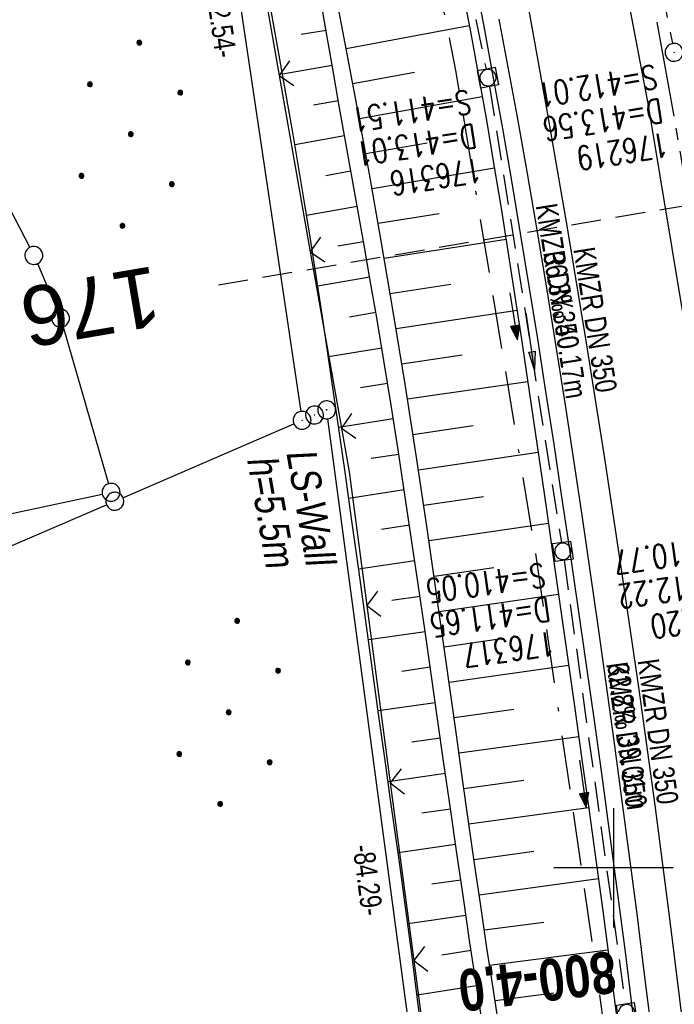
# Model space of a CAD drawing. Extents: x 508886 to 509272, y 449452 to 450225.
# Tile 17 of 46: x 509050 to 509105, y 449789 to 449871. Entities that reach past the tile are written whole.
import ezdxf
from ezdxf.enums import TextEntityAlignment as Align

# ---------------------------------------------------------------- set-up
doc = ezdxf.new("R2010")
doc.units = 0
doc.header["$LTSCALE"] = 10
doc.header["$MEASUREMENT"] = 0
for name, pattern in [('ACAD_ISO16W100', [73, 15, -6.5, 15, -6.5, 15, -7, 1, -7]), ('ACHSE', [5.5, 4, -0.5, 0.5, -0.5]), ('AUSGEZOGEN', [0]), ('LT00', [0]), ('LT17', [0.15, 0.1, -0.05]), ('STRICHLINIE2', [0.375, 0.25, -0.125])]:
    doc.linetypes.add(name, pattern=pattern)
doc.layers.get('0').update_dxf_attribs({"linetype": 'LT00'})
for name, color, linetype in [('--EK_FBR', 250, 'LT00'), ('--EK_Halt-Pfeil', 4, 'LT00'), ('--EK_Haltung', 7, 'STRICHLINIE2'), ('--EK_Haltung-Text', 140, 'LT00'), ('--EK_Schacht-Text', 5, 'LT00'), ('--EK_ST-93-1', 30, 'LT17'), ('--EK_STATIONSZEICHEN_NR', 19, 'LT17'), ('--EL_DFK_AB_L', 21, 'LT00'), ('--EL_DFK_AB_P', 7, 'LT00'), ('--EL_Halt-Pfeil', 4, 'LT00'), ('--EL_Haltung', 182, 'STRICHLINIE2'), ('--EL_Haltung-Text', 182, 'LT00'), ('-AX-093', 35, 'ACHSE'), ('ABSTAND', 8, 'LT00'), ('BAB-KABEL', 220, 'ACAD_ISO16W100'), ('DFK_AB_L', 21, 'LT00'), ('DFK_AB_P', 7, 'LT00'), ('DFK_GZPKT', 250, 'LT00'), ('DFK_KATASTER', 250, 'LT00'), ('DFK_NUTZUNG', 250, 'LT00'), ('LS-WAND_TEXT', 11, 'Continuous'), ('PFEIL', 140, 'AUSGEZOGEN'), ('V123_AFBR_BAB', 250, 'LT00'), ('V123_BOESCH', 250, 'LT00'), ('V123_BOSCHUNG', 250, 'LT00'), ('V123_GRABEN', 250, 'LT00'), ('V123_KA_MULD', 182, 'LT00'), ('V123_KA_PRUF', 182, 'LT00'), ('V123_LD_MARK', 250, 'LT00'), ('V123_RASTER', 250, 'LT00'), ('V123_ZAUN', 40, 'LT00')]:
    doc.layers.add(name, color=color, linetype=linetype)
doc.styles.add('Beschrift', font='ARIAL.TTF')
doc.styles.add('Haltungsbeschriftung', font='ARIAL.TTF', dxfattribs={"width": 0.75})
doc.styles.add('Knoten', font='ARIALBD.TTF', dxfattribs={"width": 0.8, "height": 1.8})
doc.styles.add('schachtbeschriftung', font='romans.shx', dxfattribs={"width": 0.75, "height": 2})
doc.styles.get("Standard").update_dxf_attribs({"font": 'ARIAL.TTF'})

# ---------------------------------------------------------------- blocks, each defined once
blk = doc.blocks.new('SYMB7010')
at = {"color": 0, "linetype": 'ByBlock'}
for points in [[(-0.031408, 0.499213), (-0.093728, 0.49134), (-0.15457, 0.475719), (-0.212975, 0.452595), (-0.268021, 0.422333), (-0.31884, 0.385411), (-0.36463, 0.342411), (-0.40467, 0.29401), (-0.438329, 0.240973), (-0.465074, 0.184136), (-0.484486, 0.124395), (-0.496256, 0.062692), (-0.5002, 0)], [(-0.5002, 0), (-0.496256, -0.062692), (-0.484486, -0.124395), (-0.465075, -0.184136), (-0.438329, -0.240973), (-0.404671, -0.29401), (-0.36463, -0.342411), (-0.31884, -0.385411), (-0.268021, -0.422333), (-0.212975, -0.452595), (-0.154571, -0.475719), (-0.093728, -0.49134), (-0.031408, -0.499213), (0.031408, -0.499213)], [(0.5002, 0), (0.496256, 0.062692), (0.484485, 0.124395), (0.465074, 0.184136), (0.438329, 0.240973), (0.40467, 0.29401), (0.36463, 0.342411), (0.31884, 0.385411), (0.268021, 0.422333), (0.212975, 0.452595), (0.15457, 0.475719), (0.093728, 0.49134), (0.031408, 0.499213), (-0.031408, 0.499213)], [(0.031408, -0.499213), (0.093728, -0.491341), (0.15457, -0.475719), (0.212975, -0.452595), (0.268021, -0.422333), (0.31884, -0.385411), (0.36463, -0.342411), (0.404671, -0.294011), (0.438329, -0.240974), (0.465075, -0.184136), (0.484486, -0.124395), (0.496256, -0.062692), (0.500201, 0)]]:
    blk.add_lwpolyline(points, dxfattribs=at)
blk = doc.blocks.new('Ackerland7')
at = {"layer": 'DFK_NUTZUNG', "color": 0, "linetype": 'ByBlock'}
for p, q in [((-4, 3.928), (-4, 3.67)), ((-3.95, 3.628), (-3.95, 3.97)), ((-3.9, 3.99), (-3.9, 3.607)), ((-3.85, 3.601), (-3.85, 3.997)), ((-3.8, 3.99), (-3.8, 3.607)), ((-3.75, 3.628), (-3.75, 3.97)), ((-3.7, 3.928), (-3.7, 3.67)), ((-3.65, 3.798), (-3.65, 3.8)), ((3.7, 3.929), (3.7, 3.671)), ((3.75, 3.629), (3.75, 3.971)), ((3.8, 3.992), (3.8, 3.608)), ((3.85, 3.602), (3.85, 3.998)), ((3.9, 3.992), (3.9, 3.608)), ((3.95, 3.629), (3.95, 3.971)), ((4, 3.929), (4, 3.671)), ((4.05, 3.799), (4.05, 3.801)), ((-7.85, 0.129), (-7.85, -0.129)), ((-7.8, -0.171), (-7.8, 0.171)), ((-7.75, 0.192), (-7.75, -0.192)), ((-7.7, -0.198), (-7.7, 0.198)), ((-7.65, 0.192), (-7.65, -0.192)), ((-7.6, -0.171), (-7.6, 0.171)), ((-7.55, 0.129), (-7.55, -0.129)), ((-7.5, -0.001), (-7.5, 0.001)), ((-0.15, 0.129), (-0.15, -0.129)), ((-0.1, -0.171), (-0.1, 0.171)), ((-0.05, 0.192), (-0.05, -0.192)), ((0, -0.198), (0, 0.198)), ((0.05, 0.192), (0.05, -0.192)), ((0.1, -0.171), (0.1, 0.171)), ((0.15, 0.129), (0.15, -0.129)), ((0.2, -0.001), (0.2, 0.001)), ((7.55, 0.129), (7.55, -0.129)), ((7.6, -0.171), (7.6, 0.171)), ((7.65, 0.192), (7.65, -0.192)), ((7.7, -0.198), (7.7, 0.198)), ((7.75, 0.192), (7.75, -0.192)), ((7.8, -0.171), (7.8, 0.171)), ((7.85, 0.129), (7.85, -0.129)), ((7.9, -0.001), (7.9, 0.001)), ((-4, -3.671), (-4, -3.929)), ((-3.95, -3.971), (-3.95, -3.629)), ((-3.9, -3.608), (-3.9, -3.992)), ((-3.85, -3.998), (-3.85, -3.602)), ((-3.8, -3.608), (-3.8, -3.992)), ((-3.75, -3.971), (-3.75, -3.629)), ((-3.7, -3.671), (-3.7, -3.929)), ((-3.65, -3.801), (-3.65, -3.799)), ((3.7, -3.671), (3.7, -3.929)), ((3.75, -3.971), (3.75, -3.629)), ((3.8, -3.608), (3.8, -3.992)), ((3.85, -3.998), (3.85, -3.602)), ((3.9, -3.608), (3.9, -3.992)), ((3.95, -3.971), (3.95, -3.629)), ((4, -3.671), (4, -3.929)), ((4.05, -3.801), (4.05, -3.799))]:
    blk.add_line(p, q, dxfattribs=at)
for points in [[(-3.65, 3.799), (-3.67, 3.886), (-3.725, 3.955), (-3.805, 3.994), (-3.894, 3.994), (-3.975, 3.955), (-4.03, 3.886), (-4.05, 3.799), (-4.03, 3.712), (-3.975, 3.642), (-3.894, 3.604), (-3.805, 3.604), (-3.725, 3.642), (-3.67, 3.712), (-3.65, 3.799)], [(4.05, 3.8), (4.03, 3.887), (3.975, 3.956), (3.894, 3.995), (3.805, 3.995), (3.725, 3.956), (3.67, 3.887), (3.65, 3.8), (3.67, 3.713), (3.725, 3.644), (3.805, 3.605), (3.894, 3.605), (3.975, 3.644), (4.03, 3.713), (4.05, 3.8)], [(-7.5, 0), (-7.52, 0.087), (-7.575, 0.156), (-7.655, 0.195), (-7.744, 0.195), (-7.825, 0.156), (-7.88, 0.087), (-7.9, 0)], [(0.2, 0), (0.18, 0.087), (0.125, 0.156), (0.045, 0.195), (-0.044, 0.195), (-0.125, 0.156), (-0.18, 0.087), (-0.2, 0)], [(-0.2, 0), (-0.18, -0.087), (-0.125, -0.156), (-0.044, -0.195), (0.045, -0.195), (0.125, -0.156), (0.18, -0.087), (0.2, 0)], [(7.9, 0), (7.88, 0.087), (7.825, 0.156), (7.744, 0.195), (7.655, 0.195), (7.575, 0.156), (7.52, 0.087), (7.5, 0)], [(7.5, 0), (7.52, -0.087), (7.575, -0.156), (7.655, -0.195), (7.744, -0.195), (7.825, -0.156), (7.88, -0.087), (7.9, 0)], [(-7.9, 0), (-7.88, -0.087), (-7.825, -0.156), (-7.744, -0.195), (-7.655, -0.195), (-7.575, -0.156), (-7.52, -0.087), (-7.5, 0)], [(-3.65, -3.8), (-3.67, -3.713), (-3.725, -3.644), (-3.805, -3.605), (-3.894, -3.605), (-3.975, -3.644), (-4.03, -3.713), (-4.05, -3.8), (-4.03, -3.887), (-3.975, -3.956), (-3.894, -3.995), (-3.805, -3.995), (-3.725, -3.956), (-3.67, -3.887), (-3.65, -3.8)], [(4.05, -3.8), (4.03, -3.713), (3.975, -3.644), (3.894, -3.605), (3.805, -3.605), (3.725, -3.644), (3.67, -3.713), (3.65, -3.8), (3.67, -3.887), (3.725, -3.956), (3.805, -3.995), (3.894, -3.995), (3.975, -3.956), (4.03, -3.887), (4.05, -3.8)]]:
    blk.add_lwpolyline(points, dxfattribs=at)
blk = doc.blocks.new('SYMB0003')
at = {"color": 0, "linetype": 'ByBlock'}
for p, q in [((-0.015712, 0), (0.010166, 0.012015)), ((0, -0.021257), (-0.015712, 0)), ((0.010166, 0.012015), (0, -0.021257))]:
    blk.add_line(p, q, dxfattribs=at)
for points in [[(-0.031395, 0.499013), (-0.093691, 0.491144), (-0.154509, 0.475528), (-0.21289, 0.452414), (-0.267913, 0.422164), (-0.318712, 0.385257), (-0.364484, 0.342274), (-0.404509, 0.293893), (-0.438154, 0.240877), (-0.464888, 0.184062), (-0.484292, 0.124345), (-0.496058, 0.062667), (-0.5, 0)], [(-0.5, 0), (-0.496058, -0.062667), (-0.484292, -0.124345), (-0.464888, -0.184062), (-0.438154, -0.240877), (-0.404509, -0.293893), (-0.364485, -0.342274), (-0.318712, -0.385257), (-0.267914, -0.422164), (-0.21289, -0.452414), (-0.154509, -0.475529), (-0.093691, -0.491144), (-0.031395, -0.499014), (0.031395, -0.499014)], [(0.5, 0), (0.496057, 0.062667), (0.484292, 0.124345), (0.464888, 0.184062), (0.438153, 0.240877), (0.404509, 0.293893), (0.364484, 0.342274), (0.318712, 0.385257), (0.267913, 0.422164), (0.21289, 0.452414), (0.154509, 0.475528), (0.093691, 0.491144), (0.031395, 0.499013), (-0.031395, 0.499013)], [(0.031395, -0.499014), (0.093691, -0.491144), (0.154509, -0.475529), (0.21289, -0.452414), (0.267914, -0.422164), (0.318712, -0.385257), (0.364485, -0.342274), (0.404509, -0.293893), (0.438154, -0.240877), (0.464889, -0.184062), (0.484292, -0.124345), (0.496058, -0.062667), (0.5, 0)]]:
    blk.add_lwpolyline(points, dxfattribs=at)
blk = doc.blocks.new('SYMB0024')
at = {"color": 0, "linetype": 'ByBlock'}
for p, q in [((-0.5, 0.5), (0, 0)), ((0, 0), (0.5, 0.5))]:
    blk.add_line(p, q, dxfattribs=at)
blk = doc.blocks.new('Pfreil3')
at = {"layer": 'PFEIL'}
blk.add_hatch(color=256, dxfattribs=at).paths.add_polyline_path([(-1.549, 0.273), (-1.549, -0.273), (0, 0)])
for p, q in [((-1.549, 0), (-4.831, 0)), ((-1.549, -0.273), (-1.549, 0.273)), ((-1.549, 0.273), (0, 0)), ((0, 0), (-1.549, -0.273))]:
    blk.add_line(p, q, dxfattribs=at)
blk = doc.blocks.new('SYMB1210')
at = {"color": 0, "linetype": 'ByBlock'}
blk.add_line((0.018815, -0.179014), (0.055623, -0.17119), dxfattribs=at)
for points in [[(-0.2, -0.2), (-0.2, 0.2), (0.2, 0.2), (0.2, -0.2), (-0.2, -0.2)], [(0.018815, 0.179014), (-0.018815, 0.179014), (-0.055623, 0.17119), (-0.09, 0.155885), (-0.120444, 0.133766), (-0.145623, 0.105801), (-0.164438, 0.073213), (-0.176067, 0.037424), (-0.18, 0)], [(-0.18, 0), (-0.176067, -0.037424), (-0.164438, -0.073213), (-0.145623, -0.105801), (-0.120444, -0.133766), (-0.09, -0.155885), (-0.055623, -0.17119), (-0.018815, -0.179014), (0.018815, -0.179014)], [(0.18, 0), (0.176067, 0.037424), (0.164438, 0.073213), (0.145623, 0.105801), (0.120444, 0.133766), (0.09, 0.155885), (0.055623, 0.17119), (0.018815, 0.179014)], [(0.055623, -0.17119), (0.09, -0.155885), (0.120444, -0.133766), (0.145623, -0.105801), (0.164438, -0.073213), (0.176067, -0.037424), (0.18, 0)]]:
    blk.add_lwpolyline(points, dxfattribs=at)
blk = doc.blocks.new('SYMB0070')
at = {"color": 0, "linetype": 'ByBlock'}
for p, q in [((-0.5, 0), (0.2, 0)), ((0.5, 0), (0.2, 0.1)), ((0.2, 0.1), (0.2, 0)), ((0.468, 0), (0.21, 0.086)), ((0.21, 0.086), (0.21, -0.086)), ((0.21, -0.086), (0.468, 0)), ((0.22, -0.072), (0.437, 0)), ((0.23, -0.058), (0.405, 0)), ((0.24, -0.045), (0.374, 0)), ((0.342, 0), (0.25, 0.031)), ((0.25, 0.031), (0.25, -0.031)), ((0.25, -0.031), (0.342, 0)), ((0.26, -0.017), (0.31, 0)), ((0.27, -0.003), (0.279, 0))]:
    blk.add_line(p, q, dxfattribs=at)
for points in [[(0.2, 0), (0.2, -0.1), (0.5, 0)], [(0.437, 0), (0.22, 0.072), (0.22, -0.072)], [(0.405, 0), (0.23, 0.058), (0.23, -0.058)], [(0.374, 0), (0.24, 0.045), (0.24, -0.045)], [(0.31, 0), (0.26, 0.017), (0.26, -0.017)], [(0.279, 0), (0.27, 0.003), (0.27, -0.003)]]:
    blk.add_lwpolyline(points, dxfattribs=at)

msp = doc.modelspace()

# ---------------------------------------------------------------- linework, layer by layer
at = {"layer": '--EK_FBR', "color": 2}
msp.add_lwpolyline([(509082.45, 449960.868), (509088.103, 449936.685), (509093.293, 449912.492), (509098.344, 449887.962), (509102.89, 449864.013), (509106.91, 449839.792), (509110.407, 449816.144), (509113.712, 449790.867), (509116.545, 449766.681), (509119.045, 449742.141), (509121.086, 449717.762), (509122.756, 449692.878), (509123.989, 449668.149), (509124.946, 449644.151), (509125.57, 449619.51), (509125.696, 449603.907), (509125.376, 449579.561), (509124.586, 449554.535), (509123.442, 449530.48), (509121.803, 449505.95), (509119.585, 449481.008), (509118.409, 449470.655)], dxfattribs=at)
at = {"layer": '--EK_FBR'}
msp.add_lwpolyline([(509090.406, 449871.091), (509091.16, 449867.076), (509091.897, 449863.058), (509092.767, 449858.174), (509093.609, 449853.285), (509094.426, 449848.392), (509095.218, 449843.495), (509095.987, 449838.594), (509096.692, 449833.972), (509097.38, 449829.348), (509098.053, 449824.721), (509098.713, 449820.092), (509099.361, 449815.462), (509100.026, 449810.636), (509100.68, 449805.808), (509101.321, 449800.978), (509101.948, 449796.147), (509102.56, 449791.314), (509103.184, 449786.255)], dxfattribs=at)
at = {"layer": '--EK_Haltung'}
for p, q in [((509097.605, 449906.815), (509104.939, 449869.043)), ((509081.533, 449904.083), (509089.337, 449866.921)), ((509089.608, 449865.447), (509095.651, 449827.253)), ((509095.87, 449825.77), (509100.999, 449788.61))]:
    msp.add_line(p, q, dxfattribs=at)
at = {"layer": '--EK_ST-93-1', "ltscale": 2.5}
msp.add_line((509106.345, 449855.511), (509066.901, 449848.807), dxfattribs=at)
at = {"layer": '--EL_DFK_AB_L'}
msp.add_line((509064.841, 449898.607), (509073.81, 449838.231), dxfattribs=at)
at = {"layer": '--EL_Haltung'}
for p, q in [((509097.605, 449906.815), (509104.939, 449869.043)), ((509081.533, 449904.083), (509089.337, 449866.921)), ((509089.608, 449865.447), (509095.651, 449827.253)), ((509095.87, 449825.77), (509100.999, 449788.61))]:
    msp.add_line(p, q, dxfattribs=at)
at = {"layer": '-AX-093', "ltscale": 0.2}
msp.add_lwpolyline([(509082.891, 449967.227), (509085.51, 449956.586), (509088.051, 449945.927), (509090.514, 449935.249), (509092.899, 449924.554), (509095.206, 449913.841), (509097.435, 449903.112), (509099.585, 449892.367), (509101.657, 449881.607), (509103.65, 449870.832), (509105.565, 449860.042), (509107.401, 449849.239), (509109.157, 449838.423), (509110.835, 449827.594), (509112.434, 449816.753), (509113.953, 449805.901), (509115.394, 449795.038), (509116.754, 449784.164)], dxfattribs=at)
at = {"layer": 'BAB-KABEL', "ltscale": 0.03, "flags": 128}
msp.add_lwpolyline([(508965.574, 450196.492), (508968.169, 450193.064), (508993.103, 450156.356), (508997.122, 450135.56), (509002.82, 450109.823), (509012.651, 450072.792), (509017.448, 450054.582), (509021.524, 450039.027), (509022.249, 450035.305), (509025.668, 450025.461), (509039.275, 449995.736), (509060.83, 449981.06), (509071.352, 449941.869), (509079.367, 449903.882), (509086.811, 449866.639), (509093.494, 449826.15), (509098.832, 449789.477), (509101.313, 449770.556), (509103.601, 449753.401), (509104.746, 449737.963), (509105.126, 449731.101), (509107.052, 449705.627), (509108.315, 449670.898), (509109.196, 449644.46), (509091.88, 449639.282), (509094.025, 449616.625), (509109.573, 449611.952), (509109.313, 449593.194), (509108.934, 449567.252), (509108.555, 449549.914), (509107.923, 449539.685), (509107.542, 449523.737), (509106.023, 449504.505), (509103.027, 449469.794), (509102.872, 449468.485)], dxfattribs=at)
at = {"layer": 'DFK_AB_L'}
for p, q in [((509064.841, 449898.607), (509073.81, 449838.231)), ((509087.061, 449755.552), (509076.08, 449837.616))]:
    msp.add_line(p, q, dxfattribs=at)
at = {"layer": 'DFK_KATASTER'}
for p, q in [((509049.426, 449855.194), (509051.105, 449851.965)), ((509051.745, 449850.609), (509053.396, 449846.739)), ((509053.899, 449845.328), (509057.712, 449832.18)), ((509058.919, 449831.006), (509073.232, 449837.19)), ((509031.774, 449825.925), (509057.187, 449831.303)), ((509049.299, 449826.865), (509057.542, 449830.412))]:
    msp.add_line(p, q, dxfattribs=at)
at = {"layer": 'V123_AFBR_BAB', "color": 0}
msp.add_lwpolyline([(509082.45, 449960.868), (509088.103, 449936.685), (509093.293, 449912.492), (509098.344, 449887.962), (509102.89, 449864.013), (509106.91, 449839.792), (509110.407, 449816.144), (509113.712, 449790.867), (509116.545, 449766.681), (509119.045, 449742.141), (509121.086, 449717.762), (509122.756, 449692.878), (509123.989, 449668.149), (509124.946, 449644.151), (509125.57, 449619.51), (509125.696, 449603.907), (509125.376, 449579.561), (509124.586, 449554.535), (509123.442, 449530.48), (509121.803, 449505.95), (509119.585, 449481.008), (509118.409, 449470.655)], dxfattribs=at)
at = {"layer": 'V123_AFBR_BAB'}
msp.add_lwpolyline([(509090.406, 449871.091), (509091.16, 449867.076), (509091.897, 449863.058), (509092.767, 449858.174), (509093.609, 449853.285), (509094.426, 449848.392), (509095.218, 449843.495), (509095.987, 449838.594), (509096.692, 449833.972), (509097.38, 449829.348), (509098.053, 449824.721), (509098.713, 449820.092), (509099.361, 449815.462), (509100.026, 449810.636), (509100.68, 449805.808), (509101.321, 449800.978), (509101.948, 449796.147), (509102.56, 449791.314), (509103.184, 449786.255)], dxfattribs=at)
at = {"layer": 'V123_BOESCH'}
for points in [[(509083.842, 449787.032), (509083.518, 449789.652), (509083.171, 449792.363), (509082.812, 449795.072), (509082.444, 449797.781), (509082.069, 449800.488), (509081.69, 449803.195), (509081.309, 449805.902), (509080.928, 449808.608), (509080.357, 449812.698), (509079.791, 449816.788), (509079.226, 449820.879), (509078.662, 449824.969), (509078.094, 449829.059), (509077.522, 449833.149), (509077.061, 449836.404), (509076.594, 449839.658), (509076.118, 449842.911), (509075.633, 449846.162), (509075.135, 449849.412), (509074.623, 449852.659), (509074.096, 449855.904), (509073.62, 449858.744), (509073.134, 449861.582), (509072.64, 449864.42), (509072.143, 449867.256), (509071.644, 449870.092), (509071.148, 449872.929)], [(509089.394, 449784.527), (509088.551, 449789.978), (509087.986, 449793.728), (509087.432, 449797.48), (509086.886, 449801.233), (509086.345, 449804.986), (509085.808, 449808.741), (509085.273, 449812.495), (509084.736, 449816.249), (509084.197, 449820.002), (509083.652, 449823.755), (509083.099, 449827.506), (509082.537, 449831.255), (509081.963, 449835.003), (509081.374, 449838.748), (509080.769, 449842.49), (509080.146, 449846.229), (509079.637, 449849.19), (509079.119, 449852.149), (509078.594, 449855.107), (509078.065, 449858.065), (509077.535, 449861.022), (509077.008, 449863.98), (509076.486, 449866.94), (509075.973, 449869.901), (509075.503, 449872.67)], [(509090.525, 449786.077), (509089.945, 449789.766), (509089.408, 449793.295), (509088.884, 449796.826), (509088.372, 449800.358), (509087.868, 449803.892), (509087.37, 449807.427), (509086.877, 449810.962), (509086.383, 449814.498), (509085.889, 449818.034), (509085.389, 449821.569), (509084.883, 449825.103), (509084.368, 449828.636), (509083.473, 449834.576), (509082.543, 449840.512), (509081.578, 449846.441), (509080.575, 449852.364), (509079.534, 449858.281), (509078.454, 449864.19), (509077.335, 449870.092), (509076.971, 449871.967)]]:
    msp.add_lwpolyline(points, dxfattribs=at)
at = {"layer": 'V123_BOSCHUNG'}
for p, q in [((509087.92, 449870.529), (509077.623, 449868.59)), ((509075.931, 449870.148), (509073.845, 449869.796)), ((509076.441, 449867.201), (509072.279, 449866.48)), ((509083.325, 449866.611), (509078.177, 449865.668)), ((509089.01, 449864.578), (509078.721, 449862.743)), ((509076.959, 449864.256), (509074.879, 449863.886)), ((509077.484, 449861.312), (509073.312, 449860.551)), ((509084.394, 449860.707), (509079.257, 449859.817)), ((509078.012, 449858.359), (509075.913, 449857.976)), ((509090.037, 449858.615), (509079.782, 449856.889)), ((509078.541, 449855.406), (509074.304, 449854.633)), ((509085.414, 449854.795), (509080.297, 449853.959)), ((509079.067, 449852.443), (509076.923, 449852.061)), ((509091.011, 449852.644), (509080.804, 449851.027)), ((509079.587, 449849.478), (509075.241, 449848.725)), ((509086.391, 449848.875), (509081.303, 449848.081)), ((509080.098, 449846.512), (509077.895, 449846.14)), ((509091.939, 449846.678), (509081.792, 449845.147)), ((509080.595, 449843.544), (509076.133, 449842.81)), ((509087.331, 449842.949), (509082.272, 449842.198)), ((509081.081, 449840.574), (509078.824, 449840.212)), ((509092.832, 449840.719), (509082.744, 449839.248)), ((509081.556, 449837.602), (509076.992, 449836.891)), ((509088.239, 449837.017), (509083.209, 449836.284)), ((509082.019, 449834.638), (509079.716, 449834.279)), ((509093.699, 449834.782), (509083.665, 449833.318)), ((509082.474, 449831.672), (509077.831, 449830.949)), ((509089.12, 449831.082), (509084.113, 449830.352)), ((509082.922, 449828.696), (509080.583, 449828.342)), ((509094.552, 449828.843), (509084.552, 449827.384)), ((509083.364, 449825.719), (509078.654, 449825.025)), ((509089.98, 449825.144), (509084.982, 449824.415)), ((509083.8, 449822.741), (509081.431, 449822.402)), ((509095.402, 449822.904), (509085.407, 449821.446)), ((509084.23, 449819.772), (509079.473, 449819.091)), ((509090.826, 449819.204), (509085.827, 449818.475)), ((509084.657, 449816.802), (509082.27, 449816.461)), ((509096.251, 449816.951), (509086.241, 449815.516)), ((509085.082, 449813.832), (509080.295, 449813.148)), ((509091.664, 449813.263), (509086.654, 449812.558)), ((509097.095, 449810.986), (509087.067, 449809.599)), ((509085.505, 449810.863), (509083.107, 449810.519)), ((509085.929, 449807.893), (509081.125, 449807.205)), ((509092.497, 449807.321), (509087.483, 449806.628)), ((509086.354, 449804.923), (509083.949, 449804.579)), ((509097.924, 449805.043), (509087.901, 449803.657)), ((509086.781, 449801.953), (509081.96, 449801.264)), ((509093.329, 449801.379), (509088.324, 449800.687)), ((509087.212, 449798.985), (509084.793, 449798.638)), ((509098.739, 449799.086), (509088.752, 449797.73)), ((509087.646, 449796.026), (509082.78, 449795.31)), ((509094.163, 449795.437), (509089.187, 449794.774)), ((509088.085, 449793.069), (509085.63, 449792.697)), ((509099.534, 449793.114), (509089.631, 449791.82)), ((509088.53, 449790.112), (509083.557, 449789.339)), ((509095.004, 449789.496), (509090.085, 449788.866))]:
    msp.add_line(p, q, dxfattribs=at)
at = {"layer": 'V123_GRABEN'}
for points in [[(509088.286, 449874.958), (509089.108, 449870.644), (509089.908, 449866.325), (509090.696, 449861.933), (509091.46, 449857.536), (509092.202, 449853.136), (509092.925, 449848.732), (509093.63, 449844.325), (509094.32, 449839.915), (509094.995, 449835.504), (509095.66, 449831.09), (509096.314, 449826.675), (509097.022, 449821.835), (509097.719, 449816.994), (509098.405, 449812.151), (509099.077, 449807.306), (509099.735, 449802.46), (509100.378, 449797.611), (509101.003, 449792.761), (509101.611, 449787.908)], [(509087.432, 449873.092), (509088.1, 449869.568), (509088.748, 449866.041), (509089.383, 449862.452), (509089.996, 449858.86), (509090.59, 449855.264), (509091.166, 449851.665), (509091.727, 449848.063), (509092.275, 449844.459), (509092.813, 449840.853), (509093.342, 449837.245), (509093.864, 449833.637), (509094.383, 449830.028), (509094.899, 449826.419), (509095.512, 449822.131), (509096.124, 449817.843), (509096.733, 449813.554), (509097.336, 449809.265), (509097.933, 449804.976), (509098.522, 449800.685), (509099.1, 449796.393), (509099.667, 449792.099), (509100.22, 449787.804)]]:
    msp.add_lwpolyline(points, dxfattribs=at)
at = {"layer": 'V123_LD_MARK'}
msp.add_lwpolyline([(509105.967, 449785.841), (509104.757, 449795.551), (509103.484, 449805.252), (509102.147, 449814.945), (509100.746, 449824.628), (509099.28, 449834.302), (509097.748, 449843.965), (509096.149, 449853.617), (509094.483, 449863.258), (509092.742, 449872.927), (509090.933, 449882.585), (509089.057, 449892.23), (509087.115, 449901.861), (509085.107, 449911.48), (509083.035, 449921.086), (509080.899, 449930.677), (509078.701, 449940.255), (509076.44, 449949.818), (509074.118, 449959.367)], dxfattribs=at)
at = {"layer": 'V123_RASTER'}
for p, q in [((509099.999, 449805), (509099.999, 449795)), ((509104.999, 449800), (509094.999, 449800))]:
    msp.add_line(p, q, dxfattribs=at)
at = {"layer": 'V123_ZAUN'}
for p, q in [((509069.396, 449881.15), (509072.001, 449866.378)), ((509072.001, 449866.378), (509074.607, 449851.606)), ((509074.607, 449851.606), (509077.212, 449836.835)), ((509079.34, 449821.989), (509081.31, 449807.119)), ((509081.31, 449807.119), (509083.279, 449792.249)), ((509083.279, 449792.249), (509085.249, 449777.378))]:
    msp.add_line(p, q, dxfattribs=at)
msp.add_lwpolyline([(509077.212, 449836.835), (509077.858, 449833.176), (509079.34, 449821.989)], dxfattribs=at)

# ---------------------------------------------------------------- block references
at = {"layer": '--EK_Halt-Pfeil', "yscale": 4, "zscale": 4}
for p, xscale, rotation in [((509091.642, 449846.194), 4.000000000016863, 278.9910700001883), ((509097.444, 449807.053), 3.999999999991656, 277.8578799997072)]:
    msp.add_blockref('SYMB0070', p, dxfattribs=dict(at, xscale=xscale, rotation=rotation))
at = {"layer": '--EL_DFK_AB_P', "xscale": 1.500000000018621, "yscale": 1.5, "zscale": 1.5, "rotation": 264.7377099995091}
for p in [(509075.981, 449838.359), (509073.92, 449837.489), (509074.96, 449837.93)]:
    msp.add_blockref('SYMB0003', p, dxfattribs=at)
at = {"layer": '--EL_Halt-Pfeil', "yscale": 4, "zscale": 4}
for p, xscale, rotation in [((509091.642, 449846.194), 4.000000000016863, 278.9910700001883), ((509097.444, 449807.053), 3.999999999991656, 277.8578799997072)]:
    msp.add_blockref('SYMB0070', p, dxfattribs=dict(at, xscale=xscale, rotation=rotation))
at = {"layer": 'DFK_AB_P', "xscale": 1.500000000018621, "yscale": 1.5, "zscale": 1.5, "rotation": 264.7377099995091}
for p in [(509075.981, 449838.359), (509073.92, 449837.489), (509074.96, 449837.93)]:
    msp.add_blockref('SYMB0003', p, dxfattribs=at)
at = {"layer": 'DFK_GZPKT', "xscale": 1.500000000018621, "yscale": 1.5, "zscale": 1.5, "rotation": 264.7377099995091}
for p in [(509051.45, 449851.298), (509053.69, 449846.05), (509057.92, 449831.459), (509058.231, 449830.709)]:
    msp.add_blockref('SYMB7010', p, dxfattribs=at)
at = {"layer": 'DFK_NUTZUNG', "rotation": 264.7376999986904}
for p in [(509059.582, 449861.452), (509067.772, 449813.027)]:
    msp.add_blockref('Ackerland7', p, dxfattribs=at)
at = {"layer": 'PFEIL', "rotation": 278.6203074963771}
msp.add_blockref('Pfreil3', (509093.403, 449841.714), dxfattribs=at)
at = {"layer": 'V123_KA_MULD', "zscale": 3.8}
for p, xscale, yscale, rotation in [((509089.491, 449866.189), 3.799999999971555, 3.800000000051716, 100.4899077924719), ((509095.768, 449826.514), 3.8, 3.8, 277.95061), ((509101.102, 449787.869), 3.8, 3.8, 277.95061)]:
    msp.add_blockref('SYMB1210', p, dxfattribs=dict(at, xscale=xscale, yscale=yscale, rotation=rotation))
at = {"layer": 'V123_KA_PRUF', "xscale": 1.5, "yscale": 1.5, "zscale": 1.5, "rotation": 277.95061}
msp.add_blockref('SYMB0003', (509105.082, 449868.308), dxfattribs=at)
at = {"layer": 'V123_ZAUN', "xscale": 2.1, "yscale": 2.1, "zscale": 2.1}
for p, rotation in [((509072.001, 449866.378), 280.00388), ((509074.607, 449851.606), 280.00388), ((509077.212, 449836.835), 280.00388), ((509079.34, 449821.989), 277.54495), ((509081.31, 449807.119), 277.54495), ((509083.279, 449792.249), 277.54495)]:
    msp.add_blockref('SYMB0024', p, dxfattribs=dict(at, rotation=rotation))

# ---------------------------------------------------------------- texts
at = {"layer": '--EK_Haltung-Text', "style": 'Haltungsbeschriftung', "width": 0.75}
for s, rotation, p in [('36.3‰ 40.17m', -81.00893, (509094.107, 449851.424)), ('KMZR DN 350', -81.00893, (509096.636, 449851.824)), ('32.8‰ 39.01m', -82.14212, (509099.481, 449817.026)), ('KMZR DN 350', -82.14212, (509102.017, 449817.376))]:
    msp.add_text(s, height=1.8, rotation=rotation, dxfattribs=at).set_placement(p)
at = {"layer": '--EK_Schacht-Text', "style": 'schachtbeschriftung', "width": 0.75}
for s, rotation, p in [('S=412.01', -170.78075, (509103.474, 449867.285)), ('S=411.51', -171.00893, (509087.88, 449865.175)), ('D=413.56', -170.78075, (509103.936, 449864.443)), ('D=413.01', -171.00893, (509088.33, 449862.33)), ('176219', -170.78075, (509104.397, 449861.601)), ('176316', -171.00893, (509088.78, 449859.485)), ('S=410.77', -172.02759, (509109.845, 449827.94)), ('S=410.05', -172.14212, (509094.137, 449825.532)), ('D=412.22', -172.02759, (509110.244, 449825.088)), ('D=411.65', -172.14212, (509094.531, 449822.678)), ('176220', -172.02759, (509110.644, 449822.235)), ('176317', -172.14212, (509094.924, 449819.825))]:
    msp.add_text(s, height=2, rotation=rotation, dxfattribs=at).set_placement(p)
at = {"layer": '--EK_ST-93-1', "style": 'Beschrift'}
msp.add_text('176,700', height=5, rotation=-170.32187, dxfattribs=at).set_placement((509061.972, 449847.968), align=Align.MIDDLE_LEFT)
at = {"layer": '--EK_STATIONSZEICHEN_NR', "style": 'Knoten', "width": 0.8}
msp.add_text('800-4.0', height=3.5, rotation=187.13386, dxfattribs=at).set_placement((509100.211, 449791.32), align=Align.MIDDLE_LEFT)
at = {"layer": '--EL_Haltung-Text', "style": 'Haltungsbeschriftung', "width": 0.75}
for rotation, p in [(-81.00893, (509093.486, 449855.482)), (-82.14212, (509099.391, 449817.105))]:
    msp.add_text('KMZR DN 350', height=1.8, rotation=rotation, dxfattribs=at).set_placement(p)
at = {"layer": 'ABSTAND', "width": 0.75}
for s, rotation, p in [('-62.54-', -81.54921, (509065.815, 449873.667)), ('-84.29-', -82.37961, (509078.144, 449801.83))]:
    msp.add_text(s, height=1.8, rotation=rotation, dxfattribs=at).set_placement(p)

# ---------------------------------------------------------------- next in the draw order: texts
at = {"layer": 'LS-WAND_TEXT', "insert": (509069.263, 449834.256), "char_height": 2.5, "attachment_point": 7, "rotation": 279.9506, "line_spacing_factor": 0.8, "style": 'Beschrift', "bg_fill": 3, "box_fill_scale": 1, "bg_fill_color": 256, "bg_fill_transparency": 7190816}
msp.add_mtext('{\\Q7;\\W0.8;LS-Wall\\Ph=5.5m}', dxfattribs=at)

# ---------------------------------------------------------------- next in the draw order: linework, layer by layer
at = {"layer": '--EL_DFK_AB_L'}
msp.add_line((509087.061, 449755.552), (509076.08, 449837.616), dxfattribs=at)

doc.saveas('drawing.dxf')
